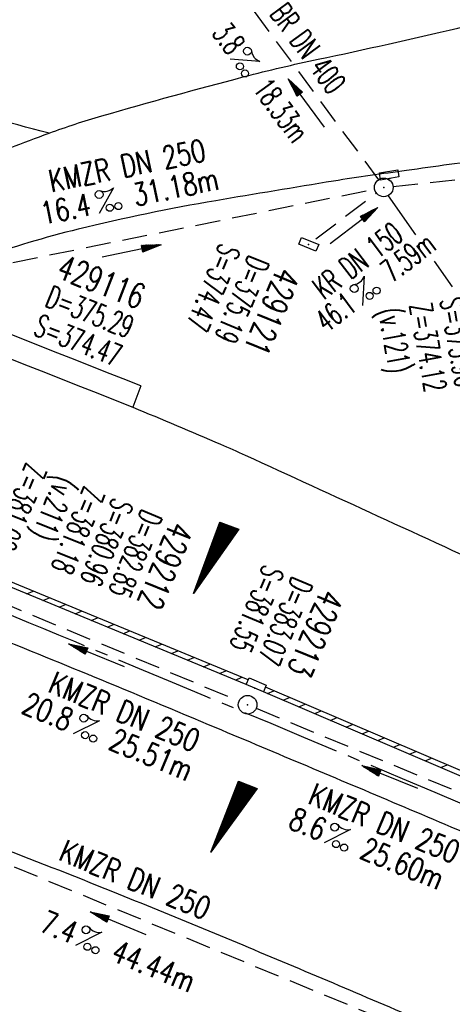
# Model space of a CAD drawing. Extents: x 450316 to 454644, y 428795 to 436505.
# Tile 23 of 256: x 454007 to 454042, y 429184 to 429263. Entities that reach past the tile are written whole.
import ezdxf
from ezdxf.enums import TextEntityAlignment as Align

# ---------------------------------------------------------------- set-up
doc = ezdxf.new("R2010")
doc.units = 0
doc.header["$LTSCALE"] = 2
doc.header["$MEASUREMENT"] = 0
for name, pattern in [('ACHSE', [5.5, 4, -0.5, 0.5, -0.5]), ('AUSGEZOGEN', [0]), ('GESTRICH-X2', [1.5, 1, -0.5])]:
    doc.linetypes.add(name, pattern=pattern)
doc.layers.get('0').update_dxf_attribs({"linetype": 'CONTINUOUS'})
for name, color, linetype in [('ACHSETOP', 1, 'ACHSE'), ('BAUWOTOP', 1, 'AUSGEZOGEN'), ('FBR', 8, 'CONTINUOUS'), ('GEF', 1, 'AUSGEZOGEN'), ('KANAL', 7, 'GESTRICH-X2'), ('PFEIL', 7, 'CONTINUOUS'), ('RINNE', 8, 'CONTINUOUS'), ('SCHACHTNR', 6, 'CONTINUOUS'), ('SCHSYMBOL', 7, 'CONTINUOUS'), ('TEXTO', 4, 'CONTINUOUS'), ('TEXTU', 4, 'CONTINUOUS'), ('WEG', 8, 'AUSGEZOGEN')]:
    doc.layers.add(name, color=color, linetype=linetype)
doc.styles.add('ROMANS', font='romans.shx', dxfattribs={"width": 0.8})

# ---------------------------------------------------------------- blocks, each defined once
blk = doc.blocks.new('30')
at = {"color": 0}
for p, q in [((-0.75, -0.29), (-0.75, 0.293)), ((-0.75, 0.293), (0.753, 0.293)), ((0.753, 0.293), (0.753, -0.29)), ((0.753, -0.29), (-0.75, -0.29))]:
    blk.add_line(p, q, dxfattribs=at)
blk.add_point((0, 0), dxfattribs=at)
blk = doc.blocks.new('GST')
at = {"color": 0}
blk.add_circle((0, 0), 0.75, dxfattribs=at)
blk.add_point((0, 0), dxfattribs=at)
blk = doc.blocks.new('10')
blk.add_blockref('GST', (0, 0))
blk = doc.blocks.new('PROM')
blk.add_line((1.566, 1.817), (0.019, 0.015))
for centre, radius in [((0.317, 1.51), 0.317), ((0.943, 0.291), 0.283), ((1.645, 0.287), 0.283)]:
    blk.add_circle(centre, radius)
blk.add_arc((0.992, 2.682), 1.033, 239.14139, 303.35492)
blk = doc.blocks.new('PFEIL2')
at = {"color": 0}
for p, q in [((0.88, 0.002), (-2.401, -0.012)), ((0.881, -0.271), (0.879, 0.276)), ((0.879, 0.276), (2.429, 0.009)), ((0.911, 0.27), (0.879, 0.265)), ((0.965, 0.261), (0.879, 0.246)), ((1.019, 0.252), (0.879, 0.228)), ((1.073, 0.242), (0.879, 0.209)), ((1.127, 0.233), (0.879, 0.191)), ((1.181, 0.224), (0.879, 0.172)), ((1.235, 0.214), (0.879, 0.154)), ((1.289, 0.205), (0.879, 0.135)), ((1.343, 0.196), (0.879, 0.117)), ((1.397, 0.187), (0.879, 0.098)), ((1.451, 0.177), (0.879, 0.08)), ((1.505, 0.168), (0.879, 0.061)), ((1.559, 0.159), (0.88, 0.043)), ((1.613, 0.149), (0.88, 0.024)), ((1.668, 0.14), (0.88, 0.006)), ((1.722, 0.131), (0.88, -0.013)), ((1.776, 0.121), (0.88, -0.031)), ((1.83, 0.112), (0.88, -0.05)), ((1.884, 0.103), (0.88, -0.068)), ((1.938, 0.094), (0.88, -0.087)), ((1.992, 0.084), (0.88, -0.105)), ((2.046, 0.075), (0.88, -0.124)), ((2.1, 0.066), (0.88, -0.142)), ((2.154, 0.056), (0.88, -0.161)), ((2.208, 0.047), (0.88, -0.179)), ((2.262, 0.038), (0.881, -0.198)), ((2.316, 0.029), (0.881, -0.216)), ((2.37, 0.019), (0.881, -0.235)), ((2.424, 0.01), (0.881, -0.253)), ((2.429, 0.009), (0.881, -0.271))]:
    blk.add_line(p, q, dxfattribs=at)
blk = doc.blocks.new('30S')
at = {"color": 0}
for p, q in [((-0.751, -0.583), (-0.751, 0)), ((-0.751, 0), (0.751, 0)), ((0.751, 0), (0.751, -0.583)), ((0.751, -0.583), (-0.751, -0.583))]:
    blk.add_line(p, q, dxfattribs=at)
blk.add_point((0, 0), dxfattribs=at)
blk = doc.blocks.new('*X33')
at = {"color": 0}
for p, q in [((725.827, 193.844), (727.436, 195.453)), ((725.827, 193.853), (727.427, 195.453)), ((725.827, 193.861), (727.418, 195.453)), ((725.827, 193.87), (727.409, 195.453)), ((725.827, 193.879), (727.401, 195.453)), ((725.827, 193.888), (727.392, 195.453)), ((725.827, 193.897), (727.383, 195.453)), ((725.827, 193.906), (727.374, 195.453)), ((725.827, 193.914), (727.365, 195.453)), ((725.827, 193.923), (727.356, 195.453)), ((725.827, 193.932), (727.347, 195.453)), ((725.827, 193.941), (727.339, 195.453)), ((725.827, 193.95), (727.33, 195.453)), ((725.827, 193.959), (727.321, 195.453)), ((725.827, 193.967), (727.312, 195.453)), ((725.827, 193.976), (727.303, 195.453)), ((725.827, 193.985), (727.294, 195.453)), ((725.827, 193.994), (727.286, 195.453)), ((725.827, 194.003), (727.277, 195.453)), ((725.827, 194.012), (727.268, 195.453)), ((725.827, 194.02), (727.259, 195.453)), ((725.827, 194.029), (727.25, 195.453)), ((725.827, 194.038), (727.241, 195.453)), ((725.827, 194.047), (727.233, 195.453)), ((725.827, 194.056), (727.224, 195.453)), ((725.827, 194.065), (727.215, 195.453)), ((725.827, 194.073), (727.206, 195.453)), ((725.827, 194.082), (727.197, 195.453)), ((725.827, 194.091), (727.188, 195.453)), ((725.827, 194.1), (727.18, 195.453)), ((725.827, 194.109), (727.171, 195.453)), ((725.827, 194.118), (727.162, 195.453)), ((725.827, 194.127), (727.153, 195.453)), ((725.827, 194.135), (727.144, 195.453)), ((725.827, 194.144), (727.135, 195.453)), ((725.827, 194.153), (727.127, 195.453)), ((725.827, 194.162), (727.118, 195.453)), ((725.827, 194.171), (727.109, 195.453)), ((725.827, 194.18), (727.1, 195.453)), ((725.827, 194.188), (727.091, 195.453)), ((725.827, 194.197), (727.082, 195.453)), ((725.827, 194.206), (727.073, 195.453)), ((725.827, 194.215), (727.065, 195.453)), ((725.827, 194.224), (727.056, 195.453)), ((725.827, 194.233), (727.047, 195.453)), ((725.827, 194.241), (727.038, 195.453)), ((725.827, 194.25), (727.029, 195.453)), ((725.827, 194.259), (727.02, 195.453)), ((725.827, 194.268), (727.012, 195.453)), ((725.827, 194.277), (727.003, 195.453)), ((725.827, 194.286), (726.994, 195.453)), ((725.827, 194.294), (726.985, 195.453)), ((725.827, 194.303), (726.976, 195.453)), ((725.827, 194.312), (726.967, 195.453)), ((725.827, 194.321), (726.959, 195.453)), ((725.827, 194.33), (726.95, 195.453)), ((725.827, 194.339), (726.941, 195.453)), ((725.827, 194.348), (726.932, 195.453)), ((725.827, 194.356), (726.923, 195.453)), ((725.827, 194.365), (726.914, 195.453)), ((725.827, 194.374), (726.906, 195.453)), ((725.827, 194.383), (726.897, 195.453)), ((725.827, 194.392), (726.888, 195.453)), ((725.827, 194.401), (726.879, 195.453)), ((725.827, 194.409), (726.87, 195.453)), ((725.827, 194.418), (726.861, 195.453)), ((725.827, 194.427), (726.853, 195.453)), ((725.827, 194.436), (726.844, 195.453)), ((725.827, 194.445), (726.835, 195.453)), ((725.827, 194.454), (726.826, 195.453)), ((725.827, 194.462), (726.817, 195.453)), ((725.827, 194.471), (726.808, 195.453)), ((725.827, 194.48), (726.799, 195.453)), ((725.827, 194.489), (726.791, 195.453)), ((725.827, 194.498), (726.782, 195.453)), ((725.827, 194.507), (726.773, 195.453)), ((725.827, 194.515), (726.764, 195.453)), ((725.827, 194.524), (726.755, 195.453)), ((725.827, 194.533), (726.746, 195.453)), ((725.827, 194.542), (726.738, 195.453)), ((725.827, 194.551), (726.729, 195.453)), ((725.827, 194.56), (726.72, 195.453)), ((725.827, 194.568), (726.711, 195.453)), ((725.827, 194.577), (726.702, 195.453)), ((725.827, 194.586), (726.693, 195.453)), ((725.827, 194.595), (726.685, 195.453)), ((725.827, 194.604), (726.676, 195.453)), ((725.827, 194.613), (726.667, 195.453)), ((725.827, 194.622), (726.658, 195.453)), ((725.827, 194.63), (726.649, 195.453)), ((725.827, 194.639), (726.64, 195.453)), ((725.827, 194.648), (726.632, 195.453)), ((725.827, 194.657), (726.623, 195.453)), ((725.827, 194.666), (726.614, 195.453)), ((725.827, 194.675), (726.605, 195.453)), ((725.827, 194.683), (726.596, 195.453)), ((725.827, 194.692), (726.587, 195.453)), ((725.827, 194.701), (726.579, 195.453)), ((725.827, 194.71), (726.57, 195.453)), ((725.827, 194.719), (726.561, 195.453)), ((725.827, 194.728), (726.552, 195.453)), ((725.827, 194.736), (726.543, 195.453)), ((725.827, 194.745), (726.534, 195.453)), ((725.827, 194.754), (726.525, 195.453)), ((725.827, 194.763), (726.517, 195.453)), ((725.827, 194.772), (726.508, 195.453)), ((725.827, 194.781), (726.499, 195.453)), ((725.827, 194.789), (726.49, 195.453)), ((725.827, 194.798), (726.481, 195.453)), ((725.827, 194.807), (726.472, 195.453)), ((725.827, 194.816), (726.464, 195.453)), ((725.827, 194.825), (726.455, 195.453)), ((725.827, 194.834), (726.446, 195.453)), ((725.827, 194.842), (726.437, 195.453)), ((725.827, 194.851), (726.428, 195.453)), ((725.827, 194.86), (726.419, 195.453)), ((725.827, 194.869), (726.411, 195.453)), ((725.827, 194.878), (726.402, 195.453)), ((725.827, 194.887), (726.393, 195.453)), ((725.827, 194.896), (726.384, 195.453)), ((725.827, 194.904), (726.375, 195.453)), ((725.827, 194.913), (726.366, 195.453)), ((725.827, 194.922), (726.358, 195.453)), ((725.827, 194.931), (726.349, 195.453)), ((725.827, 194.94), (726.34, 195.453)), ((725.827, 194.949), (726.331, 195.453)), ((725.827, 194.957), (726.322, 195.453)), ((725.827, 194.966), (726.313, 195.453)), ((725.827, 194.975), (726.305, 195.453)), ((725.827, 194.984), (726.296, 195.453)), ((725.827, 194.993), (726.287, 195.453)), ((725.827, 195.002), (726.278, 195.453)), ((725.827, 195.01), (726.269, 195.453)), ((725.827, 195.019), (726.26, 195.453)), ((725.827, 195.028), (726.251, 195.453)), ((725.827, 195.037), (726.243, 195.453)), ((725.827, 195.046), (726.234, 195.453)), ((725.827, 195.055), (726.225, 195.453)), ((725.827, 195.063), (726.216, 195.453)), ((725.827, 195.072), (726.207, 195.453)), ((725.827, 195.081), (726.198, 195.453)), ((725.827, 195.09), (726.19, 195.453)), ((725.827, 195.099), (726.181, 195.453)), ((725.827, 195.108), (726.172, 195.453)), ((725.827, 195.116), (726.163, 195.453)), ((725.827, 195.125), (726.154, 195.453)), ((725.827, 195.134), (726.145, 195.453)), ((725.827, 195.143), (726.137, 195.453)), ((725.827, 195.152), (726.128, 195.453)), ((725.827, 195.161), (726.119, 195.453)), ((725.827, 195.17), (726.11, 195.453)), ((725.827, 195.178), (726.101, 195.453)), ((725.827, 195.187), (726.092, 195.453)), ((725.827, 195.196), (726.084, 195.453)), ((725.827, 195.205), (726.075, 195.453)), ((725.827, 195.214), (726.066, 195.453)), ((725.827, 195.223), (726.057, 195.453)), ((725.827, 195.231), (726.048, 195.453)), ((725.827, 195.24), (726.039, 195.453)), ((725.827, 195.249), (726.031, 195.453)), ((725.827, 195.258), (726.022, 195.453)), ((725.827, 195.267), (726.013, 195.453)), ((725.827, 195.276), (726.004, 195.453)), ((725.827, 195.284), (725.995, 195.453)), ((725.827, 195.293), (725.986, 195.453)), ((725.827, 195.302), (725.977, 195.453)), ((725.827, 195.311), (725.969, 195.453)), ((725.827, 195.32), (725.96, 195.453)), ((725.827, 195.329), (725.951, 195.453)), ((725.827, 195.337), (725.942, 195.453)), ((725.827, 195.346), (725.933, 195.453)), ((725.827, 195.355), (725.924, 195.453)), ((725.827, 195.364), (725.916, 195.453)), ((725.827, 195.373), (725.907, 195.453)), ((725.827, 195.382), (725.898, 195.453)), ((725.827, 195.39), (725.889, 195.453)), ((725.827, 195.399), (725.88, 195.453)), ((725.827, 195.408), (725.871, 195.453)), ((725.827, 195.417), (725.863, 195.453)), ((725.827, 195.426), (725.854, 195.453)), ((725.827, 195.435), (725.845, 195.453)), ((725.827, 195.444), (725.836, 195.453)), ((725.827, 193.826), (727.433, 195.433)), ((725.827, 193.817), (727.43, 195.421)), ((725.827, 193.808), (727.427, 195.409)), ((725.827, 193.799), (727.424, 195.397)), ((725.827, 193.791), (727.421, 195.385)), ((725.827, 193.782), (727.418, 195.373)), ((725.827, 193.773), (727.414, 195.361)), ((725.827, 193.764), (727.411, 195.349)), ((725.827, 193.755), (727.408, 195.337)), ((725.827, 193.746), (727.405, 195.325)), ((725.827, 193.738), (727.402, 195.313)), ((725.827, 193.729), (727.399, 195.301)), ((725.827, 193.72), (727.395, 195.289)), ((725.827, 193.711), (727.392, 195.277)), ((725.827, 193.702), (727.389, 195.265)), ((725.827, 193.693), (727.386, 195.253)), ((725.827, 193.685), (727.383, 195.241)), ((725.827, 193.676), (727.38, 195.229)), ((725.827, 193.667), (727.377, 195.217)), ((725.827, 193.658), (727.373, 195.205)), ((725.827, 193.649), (727.37, 195.193)), ((725.827, 193.64), (727.367, 195.181)), ((725.827, 193.632), (727.364, 195.169)), ((725.827, 193.623), (727.361, 195.157)), ((725.827, 193.614), (727.358, 195.145)), ((725.827, 193.605), (727.354, 195.133)), ((725.827, 193.596), (727.351, 195.121)), ((725.827, 193.587), (727.348, 195.109)), ((725.827, 193.579), (727.345, 195.097)), ((725.827, 193.57), (727.342, 195.085)), ((725.827, 193.561), (727.339, 195.073)), ((725.827, 193.552), (727.336, 195.061)), ((725.827, 193.543), (727.332, 195.049)), ((725.827, 193.534), (727.329, 195.037)), ((725.827, 193.525), (727.326, 195.025)), ((725.827, 193.517), (727.323, 195.013)), ((725.827, 193.508), (727.32, 195.001)), ((725.827, 193.499), (727.317, 194.989)), ((725.827, 193.49), (727.313, 194.977)), ((725.827, 193.481), (727.31, 194.965)), ((725.827, 193.472), (727.307, 194.953)), ((725.827, 193.464), (727.304, 194.941)), ((725.827, 193.455), (727.301, 194.929)), ((725.827, 193.446), (727.298, 194.917)), ((725.827, 193.437), (727.295, 194.905)), ((725.827, 193.428), (727.291, 194.893)), ((725.827, 193.419), (727.288, 194.881)), ((725.827, 193.411), (727.285, 194.869)), ((725.827, 193.402), (727.282, 194.857)), ((725.827, 193.393), (727.279, 194.845)), ((725.827, 193.384), (727.276, 194.833)), ((725.827, 193.375), (727.272, 194.821)), ((725.827, 193.366), (727.269, 194.809)), ((725.827, 193.358), (727.266, 194.797)), ((725.827, 193.349), (727.263, 194.785)), ((725.827, 193.34), (727.26, 194.773)), ((725.827, 193.331), (727.257, 194.761)), ((725.827, 193.322), (727.254, 194.749)), ((725.827, 193.313), (727.25, 194.737)), ((725.827, 193.305), (727.247, 194.725)), ((725.827, 193.296), (727.244, 194.713)), ((725.827, 193.287), (727.241, 194.701)), ((725.827, 193.278), (727.238, 194.689)), ((725.827, 193.269), (727.235, 194.677)), ((725.827, 193.26), (727.231, 194.665)), ((725.827, 193.251), (727.228, 194.653)), ((725.827, 193.243), (727.225, 194.641)), ((725.827, 193.234), (727.222, 194.629)), ((725.827, 193.225), (727.219, 194.617)), ((725.827, 193.216), (727.216, 194.605)), ((725.827, 193.207), (727.213, 194.593)), ((725.827, 193.198), (727.209, 194.581)), ((725.827, 193.19), (727.206, 194.569)), ((725.827, 193.181), (727.203, 194.557)), ((725.827, 193.172), (727.2, 194.545)), ((725.827, 193.163), (727.197, 194.533)), ((725.827, 193.154), (727.194, 194.521)), ((725.827, 193.145), (727.19, 194.509)), ((725.827, 193.137), (727.187, 194.497)), ((725.827, 193.128), (727.184, 194.485)), ((725.827, 193.119), (727.181, 194.473)), ((725.827, 193.11), (727.178, 194.461)), ((725.827, 193.101), (727.175, 194.449)), ((725.827, 193.092), (727.172, 194.437)), ((725.827, 193.084), (727.168, 194.425)), ((725.827, 193.075), (727.165, 194.413)), ((725.827, 193.066), (727.162, 194.401)), ((725.827, 193.057), (727.159, 194.389)), ((725.827, 193.048), (727.156, 194.377)), ((725.827, 193.039), (727.153, 194.365)), ((725.827, 193.031), (727.149, 194.353)), ((725.827, 193.022), (727.146, 194.341)), ((725.827, 193.013), (727.143, 194.329)), ((725.827, 193.004), (727.14, 194.317)), ((725.827, 192.995), (727.137, 194.305)), ((725.827, 192.986), (727.134, 194.293)), ((725.827, 192.977), (727.131, 194.281)), ((725.827, 192.969), (727.127, 194.269)), ((725.827, 192.96), (727.124, 194.257)), ((725.827, 192.951), (727.121, 194.245)), ((725.827, 192.942), (727.118, 194.233)), ((725.827, 192.933), (727.115, 194.221)), ((725.827, 192.924), (727.112, 194.209)), ((725.827, 192.916), (727.108, 194.197)), ((725.827, 192.907), (727.105, 194.185)), ((725.827, 192.898), (727.102, 194.173)), ((725.827, 192.889), (727.099, 194.161)), ((725.827, 192.88), (727.096, 194.15)), ((725.827, 192.871), (727.093, 194.138)), ((725.827, 192.863), (727.09, 194.126)), ((725.827, 192.854), (727.086, 194.114)), ((725.827, 192.845), (727.083, 194.102)), ((725.827, 192.836), (727.08, 194.09)), ((725.827, 192.827), (727.077, 194.078)), ((725.827, 192.818), (727.074, 194.066)), ((725.827, 192.81), (727.071, 194.054)), ((725.827, 192.801), (727.068, 194.042)), ((725.827, 192.792), (727.064, 194.03)), ((725.827, 192.783), (727.061, 194.018)), ((725.827, 192.774), (727.058, 194.006)), ((725.827, 192.765), (727.055, 193.994)), ((725.827, 192.757), (727.052, 193.982)), ((725.827, 192.748), (727.049, 193.97)), ((725.827, 192.739), (727.045, 193.958)), ((725.827, 192.73), (727.042, 193.946)), ((725.827, 192.721), (727.039, 193.934)), ((725.827, 192.712), (727.036, 193.922)), ((725.827, 192.703), (727.033, 193.91)), ((725.827, 192.695), (727.03, 193.898)), ((725.827, 192.686), (727.027, 193.886)), ((725.827, 192.677), (727.023, 193.874)), ((725.827, 192.668), (727.02, 193.862)), ((725.827, 192.659), (727.017, 193.85)), ((725.827, 192.65), (727.014, 193.838)), ((725.827, 192.642), (727.011, 193.826)), ((725.827, 192.633), (727.008, 193.814)), ((725.827, 192.624), (727.004, 193.802)), ((725.827, 192.615), (727.001, 193.79)), ((725.827, 192.606), (726.998, 193.778)), ((725.827, 192.597), (726.995, 193.766)), ((725.827, 192.589), (726.992, 193.754)), ((725.827, 192.58), (726.989, 193.742)), ((725.827, 192.571), (726.986, 193.73)), ((725.827, 192.562), (726.982, 193.718)), ((725.827, 192.553), (726.979, 193.706)), ((725.827, 192.544), (726.976, 193.694)), ((725.827, 192.536), (726.973, 193.682)), ((725.827, 192.527), (726.97, 193.67)), ((725.827, 192.518), (726.967, 193.658)), ((725.827, 192.509), (726.963, 193.646)), ((725.827, 192.5), (726.96, 193.634)), ((725.827, 192.491), (726.957, 193.622)), ((725.827, 192.483), (726.954, 193.61)), ((725.827, 192.474), (726.951, 193.598)), ((725.827, 192.465), (726.948, 193.586)), ((725.827, 192.456), (726.945, 193.574)), ((725.827, 192.447), (726.941, 193.562)), ((725.827, 192.438), (726.938, 193.55)), ((725.827, 192.429), (726.935, 193.538)), ((725.827, 192.421), (726.932, 193.526)), ((725.827, 192.412), (726.929, 193.514)), ((725.827, 192.403), (726.926, 193.502)), ((725.827, 192.394), (726.922, 193.49)), ((725.827, 192.385), (726.919, 193.478)), ((725.827, 192.376), (726.916, 193.466)), ((725.827, 192.368), (726.913, 193.454)), ((725.827, 192.359), (726.91, 193.442)), ((725.827, 192.35), (726.907, 193.43)), ((725.827, 192.341), (726.904, 193.418)), ((725.827, 192.332), (726.9, 193.406)), ((725.827, 192.323), (726.897, 193.394)), ((725.827, 192.315), (726.894, 193.382)), ((725.827, 192.306), (726.891, 193.37)), ((725.827, 192.297), (726.888, 193.358)), ((725.827, 192.288), (726.885, 193.346)), ((725.827, 192.279), (726.881, 193.334)), ((725.827, 192.27), (726.878, 193.322)), ((725.827, 192.262), (726.875, 193.31)), ((725.827, 192.253), (726.872, 193.298)), ((725.827, 192.244), (726.869, 193.286)), ((725.827, 192.235), (726.866, 193.274)), ((725.827, 192.226), (726.863, 193.262)), ((725.827, 192.217), (726.859, 193.25)), ((725.827, 192.209), (726.856, 193.238)), ((725.827, 192.2), (726.853, 193.226)), ((725.827, 192.191), (726.85, 193.214)), ((725.827, 192.182), (726.847, 193.202)), ((725.827, 192.173), (726.844, 193.19)), ((725.827, 192.164), (726.84, 193.178)), ((725.827, 192.155), (726.837, 193.166)), ((725.827, 192.147), (726.834, 193.154)), ((725.827, 192.138), (726.831, 193.142)), ((725.827, 192.129), (726.828, 193.13)), ((725.827, 192.12), (726.825, 193.118)), ((725.827, 192.111), (726.822, 193.106)), ((725.827, 192.102), (726.818, 193.094)), ((725.827, 192.094), (726.815, 193.082)), ((725.827, 192.085), (726.812, 193.07)), ((725.827, 192.076), (726.809, 193.058)), ((725.827, 192.067), (726.806, 193.046)), ((725.827, 192.058), (726.803, 193.034)), ((725.827, 192.049), (726.799, 193.022)), ((725.827, 192.041), (726.796, 193.01)), ((725.827, 192.032), (726.793, 192.998)), ((725.827, 192.023), (726.79, 192.986)), ((725.827, 192.014), (726.787, 192.974)), ((725.827, 192.005), (726.784, 192.962)), ((725.827, 191.996), (726.781, 192.95)), ((725.827, 191.988), (726.777, 192.938)), ((725.827, 191.979), (726.774, 192.926)), ((725.827, 191.97), (726.771, 192.914)), ((725.827, 191.961), (726.768, 192.902)), ((725.827, 191.952), (726.765, 192.89)), ((725.827, 191.943), (726.762, 192.878)), ((725.827, 191.935), (726.758, 192.866)), ((725.827, 191.926), (726.755, 192.854)), ((725.827, 191.917), (726.752, 192.842)), ((725.827, 191.908), (726.749, 192.83)), ((725.827, 191.899), (726.746, 192.818)), ((725.827, 191.89), (726.743, 192.806)), ((725.827, 191.881), (726.74, 192.794)), ((725.827, 191.873), (726.736, 192.782)), ((725.827, 191.864), (726.733, 192.77)), ((725.827, 191.855), (726.73, 192.758)), ((725.827, 191.846), (726.727, 192.746)), ((725.827, 191.837), (726.724, 192.734)), ((725.827, 191.828), (726.721, 192.722)), ((725.827, 191.82), (726.717, 192.71)), ((725.827, 191.811), (726.714, 192.698)), ((725.827, 191.802), (726.711, 192.686)), ((725.827, 191.793), (726.708, 192.674)), ((725.827, 191.784), (726.705, 192.662)), ((725.827, 191.775), (726.702, 192.65)), ((725.827, 191.767), (726.699, 192.639)), ((725.827, 191.758), (726.695, 192.627)), ((725.827, 191.749), (726.692, 192.615)), ((725.827, 191.74), (726.689, 192.603)), ((725.827, 191.731), (726.686, 192.591)), ((725.827, 191.722), (726.683, 192.579)), ((725.827, 191.714), (726.68, 192.567)), ((725.827, 191.705), (726.677, 192.555)), ((725.827, 191.696), (726.673, 192.543)), ((725.827, 191.687), (726.67, 192.531)), ((725.827, 191.678), (726.667, 192.519)), ((725.827, 191.669), (726.664, 192.507)), ((725.827, 191.66), (726.661, 192.495)), ((725.827, 191.652), (726.658, 192.483)), ((725.827, 191.643), (726.654, 192.471)), ((725.827, 191.634), (726.651, 192.459)), ((725.827, 191.625), (726.648, 192.447)), ((725.827, 191.616), (726.645, 192.435)), ((725.827, 191.607), (726.642, 192.423)), ((725.827, 191.599), (726.639, 192.411)), ((725.827, 191.59), (726.636, 192.399)), ((725.827, 191.581), (726.632, 192.387)), ((725.827, 191.572), (726.629, 192.375)), ((725.827, 191.563), (726.626, 192.363)), ((725.827, 191.554), (726.623, 192.351)), ((725.827, 191.546), (726.62, 192.339)), ((725.827, 191.537), (726.617, 192.327)), ((725.827, 191.528), (726.613, 192.315)), ((725.827, 191.519), (726.61, 192.303)), ((725.827, 191.51), (726.607, 192.291)), ((725.827, 191.501), (726.604, 192.279)), ((725.827, 191.493), (726.601, 192.267)), ((725.827, 191.484), (726.598, 192.255)), ((725.827, 191.475), (726.595, 192.243)), ((725.827, 191.466), (726.591, 192.231)), ((725.827, 191.457), (726.588, 192.219)), ((725.827, 191.448), (726.585, 192.207)), ((725.827, 191.44), (726.582, 192.195)), ((725.827, 191.431), (726.579, 192.183)), ((725.827, 191.422), (726.576, 192.171)), ((725.827, 191.413), (726.572, 192.159)), ((725.827, 191.404), (726.569, 192.147)), ((725.827, 191.395), (726.566, 192.135)), ((725.827, 191.386), (726.563, 192.123)), ((725.827, 191.378), (726.56, 192.111)), ((725.827, 191.369), (726.557, 192.099)), ((725.827, 191.36), (726.554, 192.087)), ((725.827, 191.351), (726.55, 192.075)), ((725.827, 191.342), (726.547, 192.063)), ((725.827, 191.333), (726.544, 192.051)), ((725.827, 191.325), (726.541, 192.039)), ((725.827, 191.316), (726.538, 192.027)), ((725.827, 191.307), (726.535, 192.015)), ((725.827, 191.298), (726.531, 192.003)), ((725.827, 191.289), (726.528, 191.991)), ((725.827, 191.28), (726.525, 191.979)), ((725.827, 191.272), (726.522, 191.967)), ((725.827, 191.263), (726.519, 191.955)), ((725.827, 191.254), (726.516, 191.943)), ((725.827, 191.245), (726.513, 191.931)), ((725.827, 191.236), (726.509, 191.919)), ((725.827, 191.227), (726.506, 191.907)), ((725.827, 191.219), (726.503, 191.895)), ((725.827, 191.21), (726.5, 191.883)), ((725.827, 191.201), (726.497, 191.871)), ((725.827, 191.192), (726.494, 191.859)), ((725.827, 191.183), (726.49, 191.847)), ((725.827, 191.174), (726.487, 191.835)), ((725.827, 191.166), (726.484, 191.823)), ((725.827, 191.157), (726.481, 191.811)), ((725.827, 191.148), (726.478, 191.799)), ((725.827, 191.139), (726.475, 191.787)), ((725.827, 191.13), (726.472, 191.775)), ((725.827, 191.121), (726.468, 191.763)), ((725.827, 191.112), (726.465, 191.751)), ((725.827, 191.104), (726.462, 191.739)), ((725.827, 191.095), (726.459, 191.727)), ((725.827, 191.086), (726.456, 191.715)), ((725.827, 191.077), (726.453, 191.703)), ((725.827, 191.068), (726.449, 191.691)), ((725.827, 191.059), (726.446, 191.679)), ((725.827, 191.051), (726.443, 191.667)), ((725.827, 191.042), (726.44, 191.655)), ((725.827, 191.033), (726.437, 191.643)), ((725.827, 191.024), (726.434, 191.631)), ((725.827, 191.015), (726.431, 191.619)), ((725.827, 191.006), (726.427, 191.607)), ((725.827, 190.998), (726.424, 191.595)), ((725.827, 190.989), (726.421, 191.583)), ((725.827, 190.98), (726.418, 191.571)), ((725.827, 190.971), (726.415, 191.559)), ((725.827, 190.962), (726.412, 191.547)), ((725.827, 190.953), (726.408, 191.535)), ((725.827, 190.945), (726.405, 191.523)), ((725.827, 190.936), (726.402, 191.511)), ((725.827, 190.927), (726.399, 191.499)), ((725.827, 190.918), (726.396, 191.487)), ((725.827, 190.909), (726.393, 191.475)), ((725.827, 190.9), (726.39, 191.463)), ((725.827, 190.892), (726.386, 191.451)), ((725.827, 190.883), (726.383, 191.439)), ((725.827, 190.874), (726.38, 191.427)), ((725.827, 190.865), (726.377, 191.415)), ((725.827, 190.856), (726.374, 191.403)), ((725.827, 190.847), (726.371, 191.391)), ((725.827, 190.838), (726.367, 191.379)), ((725.827, 190.83), (726.364, 191.367)), ((725.827, 190.821), (726.361, 191.355)), ((725.827, 190.812), (726.358, 191.343)), ((725.827, 190.803), (726.355, 191.331)), ((725.827, 190.794), (726.352, 191.319)), ((725.827, 190.785), (726.349, 191.307)), ((725.827, 190.777), (726.345, 191.295)), ((725.827, 190.768), (726.342, 191.283)), ((725.827, 190.759), (726.339, 191.271)), ((725.827, 190.75), (726.336, 191.259)), ((725.827, 190.741), (726.333, 191.247)), ((725.827, 190.732), (726.33, 191.235)), ((725.827, 190.724), (726.326, 191.223)), ((725.827, 190.715), (726.323, 191.211)), ((725.827, 190.706), (726.32, 191.199)), ((725.827, 190.697), (726.317, 191.187)), ((725.827, 190.688), (726.314, 191.175)), ((725.827, 190.679), (726.311, 191.163)), ((725.827, 190.671), (726.308, 191.151)), ((725.827, 190.662), (726.304, 191.139)), ((725.827, 190.653), (726.301, 191.128)), ((725.827, 190.644), (726.298, 191.116)), ((725.827, 190.635), (726.295, 191.104)), ((725.827, 190.626), (726.292, 191.092)), ((725.827, 190.618), (726.289, 191.08)), ((725.827, 190.609), (726.286, 191.068)), ((725.827, 190.6), (726.282, 191.056)), ((725.827, 190.591), (726.279, 191.044)), ((725.827, 190.582), (726.276, 191.032)), ((725.827, 190.573), (726.273, 191.02)), ((725.827, 190.564), (726.27, 191.008)), ((725.827, 190.556), (726.267, 190.996)), ((725.827, 190.547), (726.263, 190.984)), ((725.827, 190.538), (726.26, 190.972)), ((725.827, 190.529), (726.257, 190.96)), ((725.827, 190.52), (726.254, 190.948)), ((725.827, 190.511), (726.251, 190.936)), ((725.827, 190.503), (726.248, 190.924)), ((725.827, 190.494), (726.245, 190.912)), ((725.827, 190.485), (726.241, 190.9)), ((725.827, 190.476), (726.238, 190.888)), ((725.827, 190.467), (726.235, 190.876)), ((725.827, 190.458), (726.232, 190.864)), ((725.827, 190.45), (726.229, 190.852)), ((725.827, 190.441), (726.226, 190.84)), ((725.827, 190.432), (726.222, 190.828)), ((725.827, 190.423), (726.219, 190.816)), ((725.827, 190.414), (726.216, 190.804)), ((725.827, 190.405), (726.213, 190.792)), ((725.827, 190.397), (726.21, 190.78)), ((725.827, 190.388), (726.207, 190.768)), ((725.827, 190.379), (726.204, 190.756)), ((725.827, 190.37), (726.2, 190.744)), ((725.827, 190.361), (726.197, 190.732)), ((725.827, 190.352), (726.194, 190.72)), ((725.827, 190.344), (726.191, 190.708)), ((725.827, 190.335), (726.188, 190.696)), ((725.827, 190.326), (726.185, 190.684)), ((725.827, 190.317), (726.181, 190.672)), ((725.827, 190.308), (726.178, 190.66)), ((725.827, 190.299), (726.175, 190.648)), ((725.827, 190.29), (726.172, 190.636)), ((725.827, 190.282), (726.169, 190.624)), ((725.827, 190.273), (726.166, 190.612)), ((725.827, 190.264), (726.163, 190.6)), ((725.827, 190.255), (726.159, 190.588)), ((725.827, 190.246), (726.156, 190.576)), ((725.827, 190.237), (726.153, 190.564)), ((725.827, 190.229), (726.15, 190.552)), ((725.827, 190.22), (726.147, 190.54)), ((725.827, 190.211), (726.144, 190.528)), ((725.827, 190.202), (726.14, 190.516)), ((725.827, 190.193), (726.137, 190.504)), ((725.827, 190.184), (726.134, 190.492)), ((725.827, 190.176), (726.131, 190.48)), ((725.827, 190.167), (726.128, 190.468)), ((725.827, 190.158), (726.125, 190.456)), ((725.827, 190.149), (726.122, 190.444)), ((725.827, 190.14), (726.118, 190.432)), ((725.827, 190.131), (726.115, 190.42)), ((725.827, 190.123), (726.112, 190.408)), ((725.827, 190.114), (726.109, 190.396)), ((725.827, 190.105), (726.106, 190.384)), ((725.827, 190.096), (726.103, 190.372)), ((725.827, 190.087), (726.099, 190.36)), ((725.827, 190.078), (726.096, 190.348)), ((725.827, 190.07), (726.093, 190.336)), ((725.827, 190.061), (726.09, 190.324)), ((725.827, 190.052), (726.087, 190.312)), ((725.827, 190.043), (726.084, 190.3)), ((725.827, 190.034), (726.081, 190.288)), ((725.827, 190.025), (726.077, 190.276)), ((725.827, 190.016), (726.074, 190.264)), ((725.827, 190.008), (726.071, 190.252)), ((725.827, 189.999), (726.068, 190.24)), ((725.827, 189.99), (726.065, 190.228)), ((725.827, 189.981), (726.062, 190.216)), ((725.827, 189.972), (726.058, 190.204)), ((725.827, 189.963), (726.055, 190.192)), ((725.827, 189.955), (726.052, 190.18)), ((725.827, 189.946), (726.049, 190.168)), ((725.827, 189.937), (726.046, 190.156)), ((725.827, 189.928), (726.043, 190.144)), ((725.827, 189.919), (726.04, 190.132)), ((725.827, 189.91), (726.036, 190.12)), ((725.827, 189.902), (726.033, 190.108)), ((725.827, 189.893), (726.03, 190.096)), ((725.827, 189.884), (726.027, 190.084)), ((725.827, 189.875), (726.024, 190.072)), ((725.827, 189.866), (726.021, 190.06)), ((725.827, 189.857), (726.017, 190.048)), ((725.827, 189.849), (726.014, 190.036)), ((725.827, 189.84), (726.011, 190.024)), ((725.827, 189.831), (726.008, 190.012)), ((725.827, 189.822), (726.005, 190)), ((725.827, 189.813), (726.002, 189.988)), ((725.827, 189.804), (725.999, 189.976)), ((725.827, 189.796), (725.995, 189.964)), ((725.827, 189.787), (725.992, 189.952)), ((725.827, 189.778), (725.989, 189.94)), ((725.827, 189.769), (725.986, 189.928)), ((725.827, 189.76), (725.983, 189.916)), ((725.827, 189.751), (725.98, 189.904)), ((725.827, 189.742), (725.976, 189.892)), ((725.827, 189.734), (725.973, 189.88)), ((725.827, 189.725), (725.97, 189.868)), ((725.827, 189.716), (725.967, 189.856)), ((725.827, 189.707), (725.964, 189.844)), ((725.827, 189.698), (725.961, 189.832)), ((725.827, 189.689), (725.958, 189.82)), ((725.827, 189.681), (725.954, 189.808)), ((725.827, 189.672), (725.951, 189.796)), ((725.827, 189.663), (725.948, 189.784)), ((725.827, 189.654), (725.945, 189.772)), ((725.827, 189.645), (725.942, 189.76)), ((725.827, 189.636), (725.939, 189.748)), ((725.827, 189.628), (725.935, 189.736)), ((725.827, 189.619), (725.932, 189.724)), ((725.827, 189.61), (725.929, 189.712)), ((725.827, 189.601), (725.926, 189.7)), ((725.827, 189.592), (725.923, 189.688)), ((725.827, 189.583), (725.92, 189.676)), ((725.827, 189.575), (725.917, 189.664)), ((725.827, 189.566), (725.913, 189.652)), ((725.827, 189.557), (725.91, 189.64)), ((725.827, 189.548), (725.907, 189.628)), ((725.827, 189.539), (725.904, 189.616)), ((725.827, 189.53), (725.901, 189.605)), ((725.827, 189.521), (725.898, 189.593)), ((725.827, 189.513), (725.895, 189.581)), ((725.827, 189.504), (725.891, 189.569)), ((725.827, 189.495), (725.888, 189.557)), ((725.827, 189.486), (725.885, 189.545)), ((725.827, 189.477), (725.882, 189.533)), ((725.827, 189.468), (725.879, 189.521)), ((725.827, 189.46), (725.876, 189.509)), ((725.827, 189.451), (725.872, 189.497)), ((725.827, 189.442), (725.869, 189.485)), ((725.827, 189.433), (725.866, 189.473)), ((725.827, 189.424), (725.863, 189.461)), ((725.827, 189.415), (725.86, 189.449)), ((725.827, 189.407), (725.857, 189.437)), ((725.827, 189.398), (725.854, 189.425)), ((725.827, 189.389), (725.85, 189.413)), ((725.827, 189.38), (725.847, 189.401)), ((725.827, 189.371), (725.844, 189.389)), ((725.827, 189.362), (725.841, 189.377)), ((725.827, 189.354), (725.838, 189.365)), ((725.827, 189.345), (725.835, 189.353)), ((725.827, 189.336), (725.831, 189.341))]:
    blk.add_line(p, q, dxfattribs=at)
blk = doc.blocks.new('GEF')
at = {"color": 0}
for p, q in [((0.01, 0.018), (0.01, 6.148)), ((1.622, 6.148), (0.01, 0.018)), ((0.01, 6.148), (1.622, 6.148))]:
    blk.add_line(p, q, dxfattribs=at)
blk.add_blockref('*X33', (-725.817, -189.305), dxfattribs=at)

msp = doc.modelspace()

# ---------------------------------------------------------------- linework, layer by layer
at = {"layer": 'ACHSETOP', "flags": 128}
msp.add_lwpolyline([(452882.249, 430569.49), (452879.025, 430544.7), (452876.577, 430519.821), (452874.909, 430494.877), (452874.023, 430469.894), (452873.918, 430444.895), (452874.595, 430419.906), (452876.054, 430394.949), (452878.293, 430370.051), (452881.309, 430345.234), (452885.251, 430320.534), (452889.664, 430295.946), (452894.993, 430271.521), (452901.084, 430247.276), (452903.959, 430236.826), (452907.809, 430223.198), (452914.606, 430199.14), (452921.402, 430175.082), (452928.199, 430151.023), (452934.995, 430126.965), (452941.792, 430102.906), (452948.589, 430078.848), (452955.385, 430054.79), (452962.182, 430030.731), (452968.979, 430006.673), (452975.775, 429982.615), (452981.973, 429960.674), (452982.574, 429958.557), (452989.812, 429934.628), (452997.793, 429910.938), (453006.511, 429887.508), (453015.956, 429864.362), (453026.12, 429841.523), (453036.993, 429819.012), (453048.564, 429796.852), (453060.821, 429775.064), (453073.753, 429753.67), (453087.348, 429732.691), (453101.591, 429712.146), (453116.469, 429692.057), (453131.968, 429672.442), (453148.072, 429653.321), (453164.766, 429634.712), (453182.032, 429616.635), (453199.856, 429599.105), (453218.218, 429582.141), (453237.101, 429565.759), (453256.487, 429549.975), (453276.357, 429534.804), (453296.691, 429520.262), (453317.469, 429506.362), (453338.672, 429493.118), (453360.278, 429480.543), (453382.266, 429468.649), (453404.615, 429457.449), (453427.303, 429446.951), (453450.309, 429437.168), (453455.649, 429435.018), (453473.525, 429427.893), (453496.749, 429418.637), (453519.972, 429409.381), (453543.196, 429400.125), (453566.419, 429390.869), (453589.642, 429381.613), (453612.866, 429372.357), (453636.089, 429363.101), (453659.313, 429353.845), (453682.536, 429344.589), (453705.759, 429335.333), (453728.983, 429326.077), (453752.206, 429316.821), (453775.43, 429307.565), (453798.653, 429298.309), (453821.876, 429289.053), (453845.1, 429279.797), (453868.323, 429270.541), (453891.546, 429261.284), (453896.832, 429259.177), (453961.217, 429233.516, -0.000003), (453966.343, 429231.473, -0.000001), (453992.065, 429221.221, -0.003794), (454011.422, 429213.335, -0.001728), (454053.725, 429195.554, -0.007748), (454090.312, 429179.353, -0.005168), (454144.515, 429153.657, -0.006197), (454189.084, 429131.274, -0.006166), (454233.308, 429107.677, -0.005197), (454276.721, 429083.23, -0.005161), (454319.92, 429057.71, -0.004418), (454344.174, 429042.748, -0.003181), (454377.541, 429021.457, -0.001663), (454389.569, 429013.618)], format="xyb", dxfattribs=at)
at = {"layer": 'BAUWOTOP'}
msp.add_line((454016.838, 429233.891), (454016.199, 429232.181), dxfattribs=at)
for centre, radius, start, end in [((445687.094, 408269.074), 22558.993, 68.3310777, 68.4537623), ((513400.43, 579030.117), 161139.407, 248.35801443, 248.37519447)]:
    msp.add_arc(centre, radius, start, end, dxfattribs=at)
at = {"layer": 'FBR', "flags": 128}
for points in [[(453276.707, 431178.634, -0.000118), (453287.065, 431188.257, -0.000276), (453291.485, 431192.357, -0.000001), (453311.412, 431210.82, -0.000243), (453311.472, 431210.876, -0.000468), (453320.706, 431219.399, 0.000406), (453331.34, 431229.212, 0.000197), (453340.223, 431237.428, -0.00015), (453349.105, 431245.645, -0.000461), (453368.006, 431263.086, 0.000541), (453384.108, 431277.949, 0.000242), (453392.435, 431285.659, -0.000279)], [(454016.199, 429232.181, -0.001894), (454023.257, 429229.195, -0.006661), (454025.249, 429228.311, -0.000067), (454046.615, 429218.49, -0.000991), (454048.068, 429217.818, -0.000004), (454063.752, 429210.53, 0.000012), (454069.824, 429207.709, 0.000001), (454080.23, 429202.874, -0.000001), (454090.635, 429198.04, -0.000067), (454100.935, 429193.253, -0.000055), (454113.537, 429187.392, -0.001755), (454120.7, 429184.029, -0.000757), (454137.272, 429176.147, -0.001318), (454149.315, 429170.358, -0.0016), (454159.205, 429165.532, -0.001796)], [(454167.561, 429139.763, 0.001369), (454155.484, 429145.795, 0.001169), (454144.31, 429151.306, 0.001053), (454131.874, 429157.37, 0.00162), (454117.762, 429164.159, 0.002438), (454108.349, 429168.593, 0.001502), (454100.334, 429172.292, 0.000792), (454085.104, 429179.236, 0.000886), (454068.291, 429186.834, 0.002021), (454060.898, 429190.123, 0.002226), (454052.599, 429193.731, 0.001234), (454037.589, 429200.134, 0.0007), (454022.913, 429206.327, 0.001042), (454013.036, 429210.455, 0.001252), (454012.605, 429210.633, 0.00003), (453994.391, 429218.092, 0.003045), (453988.602, 429220.422, 0.001492), (453976.739, 429225.07)], [(453961.854, 429212.692, -0.000807), (453974.568, 429208.124, -0.001815), (453980.208, 429206.064, -0.000074), (454003.889, 429197.313, -0.001975), (454004.78, 429196.98, -0.005662), (454014.567, 429193.146, -0.003775), (454029.134, 429187.121, -0.001627), (454043.675, 429180.921, -0.002358), (454053.674, 429176.564, -0.000878), (454065.372, 429171.376, -0.000842), (454077.553, 429165.923, -0.001214), (454093.343, 429158.777, -0.002251), (454101.833, 429154.863, -0.002321), (454110.501, 429150.771, -0.001341), (454125.448, 429143.58, -0.00082), (454138.448, 429137.257, -0.001113), (454148.005, 429132.562, -0.001802), (454160.067, 429126.55, -0.001918)]]:
    msp.add_lwpolyline(points, format="xyb", dxfattribs=at)
at = {"layer": 'FBR'}
for points in [[(453987.86, 429245.381, 0.00001), (453990.54, 429246.531, 0.000091), (453993.505, 429247.803, -0.000075), (453997.137, 429249.362, -0.006783), (454003.208, 429251.869, -0.006638), (454009.478, 429254.264, -0.017366), (454013.702, 429255.649, -0.006485), (454025.174, 429258.813, -0.01225), (454031.122, 429260.216, 0.006506), (454042.351, 429262.729, 0.025226), (454045.626, 429263.684, 0.010782), (454053.104, 429266.461, 0.094963), (454057.754, 429271.703, 0.135505), (454059.061, 429276.483, 0.079319), (454057.791, 429284.313, 0.093432), (454054.523, 429290.22, 0.034602), (454046.112, 429299.053, 0.045743), (454038.757, 429304.637, 0.003)], [(454125.326, 429242.712, 0.003561), (454120.328, 429244.345, 0.007021), (454117.776, 429245.12, 0.000772), (454109.979, 429247.355, 0.004799), (454108.721, 429247.7, 0.018369), (454104.729, 429248.6, 0.003419), (454083.096, 429252.493, 0.007346), (454066.847, 429255.058, 0.062883), (454064.918, 429255.089, 0.012146), (454059.346, 429254.34, -0.004747), (454045.123, 429252.213, -0.000182), (454038.222, 429251.25, 0.00043), (454035.311, 429250.843, 0.00545), (454032.363, 429250.395, 0.001692), (454022.888, 429248.816, 0.018), (454011.814, 429246.519, 0.024679), (454003.907, 429244.161, 0.006414), (453997.181, 429241.69, -0.009403)]]:
    msp.add_lwpolyline(points, format="xyb", dxfattribs=at)
at = {"layer": 'FBR', "flags": 128}
for points in [[(454025.335, 429209.828), (454002.471, 429219.279), (453979.501, 429228.465), (453977.565, 429229.22)], [(454048.938, 429199.739), (454026.72, 429209.245)]]:
    msp.add_lwpolyline(points, dxfattribs=at)
at = {"layer": 'KANAL'}
for p, q in [((454025.969, 429264.063), (454035.969, 429250.5)), ((454037.156, 429249.969), (454056.719, 429252.031)), ((454006.563, 429243.844), (454035.656, 429249.75)), ((454030.938, 429245.75), (454035.813, 429249.438)), ((454002.594, 429217.719), (454024.75, 429208.5)), ((454026.125, 429207.906), (454048.406, 429198.688)), ((453995.563, 429199.719), (454035.25, 429183.313))]:
    msp.add_line(p, q, dxfattribs=at)
at = {"layer": 'RINNE'}
for p, q in [((454007.685, 429217.124), (454008.198, 429217.344)), ((454008.976, 429216.59), (454009.49, 429216.811)), ((454010.268, 429216.056), (454010.781, 429216.277)), ((454011.559, 429215.522), (454012.072, 429215.743)), ((454012.85, 429214.989), (454013.364, 429215.209)), ((454014.141, 429214.455), (454014.655, 429214.675)), ((454015.433, 429213.921), (454015.946, 429214.142)), ((454016.724, 429213.387), (454017.238, 429213.608)), ((454018.015, 429212.854), (454018.529, 429213.074)), ((454019.307, 429212.32), (454019.82, 429212.54)), ((454020.598, 429211.786), (454021.111, 429212.007)), ((454021.889, 429211.252), (454022.403, 429211.473)), ((454023.18, 429210.719), (454023.694, 429210.939)), ((454024.472, 429210.185), (454024.985, 429210.405)), ((454027.037, 429209.11), (454027.544, 429209.328)), ((454028.306, 429208.567), (454028.814, 429208.785)), ((454029.576, 429208.023), (454030.083, 429208.241)), ((454030.845, 429207.48), (454031.353, 429207.698)), ((454032.115, 429206.937), (454032.622, 429207.155)), ((454033.384, 429206.394), (454033.892, 429206.612)), ((454034.654, 429205.851), (454035.161, 429206.069)), ((454035.923, 429205.308), (454036.431, 429205.526)), ((454037.193, 429204.765), (454037.7, 429204.982)), ((454038.462, 429204.221), (454038.969, 429204.439)), ((454039.731, 429203.678), (454040.239, 429203.896)), ((454041.001, 429203.135), (454041.508, 429203.353))]:
    msp.add_line(p, q, dxfattribs=at)
for points in [[(454025.335, 429209.828), (454002.471, 429219.279), (453979.501, 429228.465), (453977.565, 429229.22)], [(454025.49, 429210.197), (454003.316, 429219.362)], [(454049.026, 429200.137), (454026.875, 429209.614)], [(454048.938, 429199.739), (454026.72, 429209.245)]]:
    msp.add_lwpolyline(points, dxfattribs=at)
at = {"layer": 'SCHACHTNR'}
for p, q in [((454036.751, 429249.199), (454038.958, 429246.068)), ((454040.449, 429243.954), (454041.907, 429241.886))]:
    msp.add_line(p, q, dxfattribs=at)
at = {"layer": 'WEG'}
msp.add_lwpolyline([(454009.478, 429254.264, -0.043106), (453989.678, 429261.05, 0.001987), (453989.437, 429261.229, 0.026545), (453977.669, 429268.963, -0.031807), (453968.507, 429275.124, -0.034022), (453962.395, 429280.523, -0.03715), (453957.606, 429286.152, -0.099656), (453956.961, 429287.552, -0.047011), (453956.214, 429292.877, 0.047011)], format="xyb", dxfattribs=at)

# ---------------------------------------------------------------- block references
at = {"layer": 'GEF'}
for p, rotation in [((454021.071, 429217.154), 339.6379799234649), ((454022.464, 429196.306), 338.7013190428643)]:
    msp.add_blockref('GEF', p, dxfattribs=dict(at, rotation=rotation))
at = {"layer": 'PFEIL'}
for p, rotation in [((454030.162, 429256.683), 126.3224), ((454033.982, 429246.796), 37.2533), ((454016.101, 429244.766), 11.466), ((454013.288, 429212.185), 157.3547), ((454036.882, 429202.37), 157.4707), ((454015.025, 429190.596), 157.5278)]:
    msp.add_blockref('PFEIL2', p, dxfattribs=dict(at, rotation=rotation))
at = {"layer": 'SCHSYMBOL'}
for name, p, rotation in [('10', (454036.398, 429249.889), 337.4888000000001), ('30S', (454036.883, 429250.601), 189.6409629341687), ('30', (454030.356, 429245.294), 337.5867), ('30S', (454026.027, 429209.537), 157.1879193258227), ('GST', (454025.444, 429208.197), 157.3366000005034)]:
    msp.add_blockref(name, p, dxfattribs=dict(at, rotation=rotation))
at = {"layer": 'TEXTU'}
for p, rotation in [((454024.027, 429260.226), 306.3224), ((454013.489, 429247.771), 11.466), ((454034.685, 429240.343), 37.2533), ((454011.387, 429205.838), 337.3547), ((454031.58, 429197.054), 337.4707000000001), ((454011.568, 429188.779), 337.5278)]:
    msp.add_blockref('PROM', p, dxfattribs=dict(at, rotation=rotation))

# ---------------------------------------------------------------- texts
at = {"layer": 'SCHACHTNR', "style": 'ROMANS'}
for s, height, rotation, width, p in [('S=374.47', 1.8, 247.5867, 0.6, (454023.233, 429245.49)), ('429116', 2, 338.58319, 0.7, (454009.961, 429242.67)), ('D=375.19', 1.8, 247.5867, 0.6, (454025.546, 429244.522)), ('429121', 2, 247.5867, 0.7, (454027.858, 429243.584)), ('D=375.29', 1.8, 338.58319, 0.6, (454009.041, 429240.351)), ('Z=374.12', 1.8, 280.09905, 0.6, (454038.439, 429240.403)), ('S=373.96', 1.8, 280.09905, 0.6, (454040.909, 429240.833)), ('(v.121)', 1.8, 280.09905, 0.6, (454035.942, 429239.99)), ('S=374.47', 1.8, 338.58319, 0.6, (454008.121, 429238.031)), ('Z=381.02', 1.8, 248.0007, 0.6, (454007.64, 429227.793)), ('(v.211)', 1.8, 248.0007, 0.6, (454010.046, 429226.757)), ('Z=381.18', 1.8, 248.0007, 0.6, (454012.312, 429225.91)), ('S=380.96', 1.8, 248.0007, 0.6, (454014.625, 429224.972)), ('D=382.85', 1.8, 248.0007, 0.6, (454016.937, 429224.035)), ('429212', 2, 248.0007, 0.7, (454019.25, 429223.097)), ('S=381.55', 1.8, 247.3366, 0.6, (454026.747, 429219.578)), ('D=383.07', 1.8, 247.3366, 0.6, (454029.059, 429218.61)), ('429213', 2, 247.3366, 0.7, (454031.372, 429217.641))]:
    msp.add_text(s, height=height, rotation=rotation, dxfattribs=dict(at, width=width)).set_placement(p)
at = {"layer": 'TEXTO', "style": 'ROMANS'}
for s, rotation, width, p in [('BR DN 400', 306.3224, 0.6, (454029.577, 429260.566)), ('KMZR DN 250', 11.466, 0.75, (454015.92, 429250.769)), ('KR DN 150', 37.2533, 0.6, (454034.851, 429243.281)), ('KMZR DN 250', 337.3547, 0.75, (454015.186, 429206.805)), ('KMZR DN 250', 337.4707, 0.75, (454036.108, 429197.813)), ('KMZR DN 250', 337.5278, 0.75, (454016.067, 429193.276))]:
    msp.add_text(s, height=1.8, rotation=rotation, dxfattribs=dict(at, width=width)).set_placement(p, align=Align.CENTER)
at = {"layer": 'TEXTU', "style": 'ROMANS'}
for s, rotation, width, p in [('3.8', 306.3224, 0.6, (454022.513, 429262.306)), ('18.33m', 306.3224, 0.6, (454025.794, 429257.806)), ('31.18m', 11.466, 0.75, (454016.43, 429248.367)), ('16.4', 11.466, 0.75, (454008.993, 429246.867)), ('7.59m', 37.2533, 0.6, (454037.065, 429242.168)), ('46.1', 37.2533, 0.6, (454031.783, 429238.137)), ('20.8', 337.3547, 0.75, (454007.155, 429207.585)), ('25.51m', 337.3547, 0.75, (454014.155, 429204.679)), ('8.6', 337.4707, 0.75, (454028.612, 429198.302)), ('25.60m', 337.4707, 0.75, (454034.362, 429195.895)), ('7.4', 337.5278, 0.75, (454008.594, 429190)), ('44.44m', 337.5278, 0.75, (454014.344, 429187.625))]:
    msp.add_text(s, height=1.8, rotation=rotation, dxfattribs=dict(at, width=width)).set_placement(p)

doc.saveas('drawing.dxf')
